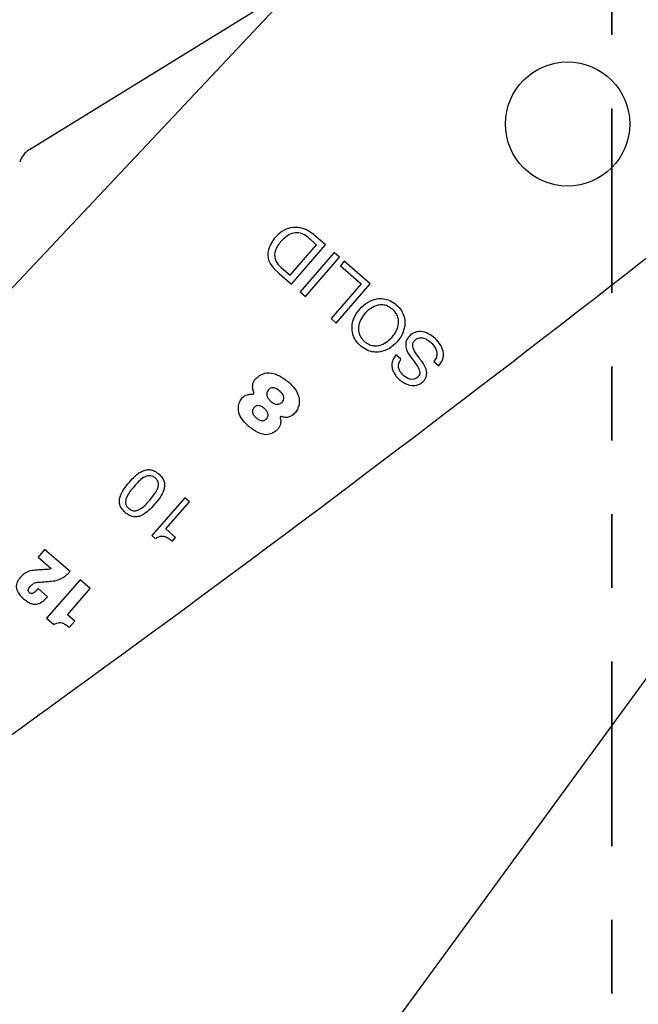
# Model space of a CAD drawing. Header units: inches. Extents: x -122 to 123, y -201 to 75.
# Tile 73 of 191: x -33.074 to -32.236, y 62.522 to 63.857. Entities that reach past the tile are written whole.
import ezdxf

# ---------------------------------------------------------------- set-up
doc = ezdxf.new("R2010")
doc.units = ezdxf.units.IN
doc.header["$MEASUREMENT"] = 0
doc.header["$PDSIZE"] = -1
doc.linetypes.add('PHANTOM', pattern=[0.5, 0.25, -0.05, 0.05, -0.05, 0.05, -0.05])
doc.layers.add('DIMENSIONS', color=171, linetype='Continuous')
doc.layers.add('SECTION_VIEWS', color=7, linetype='PHANTOM', lineweight=35)
doc.styles.add('SLDTEXTSTYLE0', font='TXT', dxfattribs={"width": 0.75})
doc.dimstyles.new('SLDDIMSTYLE0', dxfattribs={"dimtxt": 0.125, "dimasz": 0.13, "dimexe": 0, "dimexo": 0.0625, "dimgap": 0.03125, "dimtad": 0, "dimtih": 1, "dimtoh": 1, "dimdec": 4, "dimrnd": 1e-09, "dimzin": 12, "dimdsep": 46, "dimtxsty": 'SLDTEXTSTYLE0', "dimsah": 1, "dimcen": 0, "dimadec": 0, "dimazin": 3, "dimtfac": 1, "dimtdec": 4, "dimtofl": 0, "dimtmove": 0, "dimatfit": 3, "dimfxl": 1, "dimfrac": 2, "dimtolj": 1, "dimtzin": 12, "dimarcsym": 0})
doc.dimstyles.new('SLDDIMSTYLE3', dxfattribs={"dimtxt": 0.125, "dimasz": 0.13, "dimexe": 0, "dimexo": 0.0625, "dimgap": 0.03125, "dimtad": 0, "dimtih": 1, "dimtoh": 1, "dimdec": 4, "dimrnd": 1e-09, "dimzin": 12, "dimdsep": 46, "dimtxsty": 'SLDTEXTSTYLE0', "dimsah": 1, "dimcen": 0.09, "dimadec": 0, "dimazin": 3, "dimtfac": 1, "dimtdec": 4, "dimtofl": 0, "dimtmove": 0, "dimatfit": 3, "dimfxl": 1, "dimfrac": 2, "dimtolj": 1, "dimtzin": 12, "dimarcsym": 0})
doc.dimstyles.new('SLDDIMSTYLE4', dxfattribs={"dimtxt": 0.125, "dimasz": 0.13, "dimexe": 0, "dimexo": 0.0625, "dimgap": 0.03125, "dimtad": 0, "dimtih": 1, "dimtoh": 1, "dimdec": 4, "dimrnd": 1e-09, "dimzin": 4, "dimdsep": 46, "dimtxsty": 'SLDTEXTSTYLE0', "dimsah": 1, "dimcen": 0, "dimadec": 0, "dimazin": 1, "dimtfac": 1, "dimtdec": 4, "dimtofl": 0, "dimtmove": 0, "dimatfit": 3, "dimfxl": 1, "dimfrac": 2, "dimtolj": 1, "dimtzin": 12, "dimarcsym": 0})

# ---------------------------------------------------------------- blocks, each defined once
blk = doc.blocks.new('_D_4')
at = {"layer": 'Defpoints', "color": 0}
for p in [(-44.7441, 62.6287), (-4.7428, 62.2104), (-44.7441, 58.2595), (-44.7441, 58.2595)]:
    blk.add_point(p, dxfattribs=at)
at = {"layer": 'DIMENSIONS', "color": 0, "lineweight": -2}
for p, q in [((-44.7441, 62.5662), (-44.7441, 58.2595)), ((-4.7428, 62.1479), (-4.7428, 58.2595)), ((-44.6141, 58.2595), (-24.2752, 58.2595)), ((-4.8728, 58.2595), (-23.6034, 58.2595))]:
    blk.add_line(p, q, dxfattribs=at)
at = {"layer": 'DIMENSIONS', "color": 0}
for points in [[(-44.6141, 58.2811), (-44.6141, 58.2378), (-44.7441, 58.2595)], [(-4.8728, 58.2378), (-4.8728, 58.2811), (-4.7428, 58.2595)]]:
    blk.add_solid(points, dxfattribs=at)
at = {"layer": 'DIMENSIONS', "color": 0, "insert": (-23.9393, 58.322), "char_height": 0.125, "attachment_point": 2, "style": 'SLDTEXTSTYLE0'}
blk.add_mtext('\\A1;(40.0013)', dxfattribs=at)
blk = doc.blocks.new('_D_5')
at = {"layer": 'Defpoints', "color": 0}
for p in [(-30.8834, 64.7991), (-30.9967, 64.6441)]:
    blk.add_point(p, dxfattribs=at)
at = {"layer": 'DIMENSIONS', "color": 0, "lineweight": -2}
for p, q in [((-32.8073, 62.1668), (-31.0734, 64.5391)), ((-32.9373, 62.1668), (-32.8073, 62.1668))]:
    blk.add_line(p, q, dxfattribs=at)
at = {"layer": 'DIMENSIONS', "color": 0}
blk.add_solid([(-31.0559, 64.5263), (-31.0909, 64.5519), (-30.9967, 64.6441)], dxfattribs=at)
at = {"layer": 'DIMENSIONS', "color": 0, "insert": (-34.0154, 62.2293), "char_height": 0.125, "attachment_point": 1, "style": 'SLDTEXTSTYLE0'}
blk.add_mtext('\\A1;%%c.1920 [%%c4.88]', dxfattribs=at)
blk = doc.blocks.new('_D_6')
at = {"layer": 'Defpoints', "color": 0}
for p in [(-30.4972, 64.0221), (-30.5969, 63.8864)]:
    blk.add_point(p, dxfattribs=at)
at = {"layer": 'DIMENSIONS', "color": 0, "lineweight": -2}
for p, q in [((-32.8073, 60.8777), (-30.6739, 63.7816)), ((-32.9373, 60.8777), (-32.8073, 60.8777))]:
    blk.add_line(p, q, dxfattribs=at)
at = {"layer": 'DIMENSIONS', "color": 0}
blk.add_solid([(-30.6564, 63.7688), (-30.6913, 63.7945), (-30.5969, 63.8864)], dxfattribs=at)
at = {"layer": 'DIMENSIONS', "color": 0, "insert": (-34.031, 60.9402), "char_height": 0.125, "attachment_point": 1, "style": 'SLDTEXTSTYLE0'}
blk.add_mtext('\\A1;%%c.1684 [%%c4.28]', dxfattribs=at)
blk = doc.blocks.new('_D_7')
at = {"layer": 'Defpoints', "color": 0}
for p in [(-30.7089, 63.7768), (-30.8243, 63.6542)]:
    blk.add_point(p, dxfattribs=at)
at = {"layer": 'DIMENSIONS', "color": 0, "lineweight": -2}
for p, q in [((-32.8073, 61.5467), (-30.9134, 63.5595)), ((-32.9373, 61.5467), (-32.8073, 61.5467))]:
    blk.add_line(p, q, dxfattribs=at)
at = {"layer": 'DIMENSIONS', "color": 0}
blk.add_solid([(-30.8976, 63.5446), (-30.9292, 63.5743), (-30.8243, 63.6542)], dxfattribs=at)
at = {"layer": 'DIMENSIONS', "color": 0, "insert": (-34.031, 61.6092), "char_height": 0.125, "attachment_point": 1, "style": 'SLDTEXTSTYLE0'}
blk.add_mtext('\\A1;%%c.1684 [%%c4.28]', dxfattribs=at)
blk = doc.blocks.new('_D_11')
at = {"layer": 'Defpoints', "color": 0}
for p in [(-32.1739, 64.4606), (-32.3692, 64.2531)]:
    blk.add_point(p, dxfattribs=at)
at = {"layer": 'DIMENSIONS', "color": 0, "lineweight": -2}
for p, q in [((-34.3333, 62.1668), (-32.4583, 64.1585)), ((-34.4633, 62.1668), (-34.3333, 62.1668))]:
    blk.add_line(p, q, dxfattribs=at)
at = {"layer": 'DIMENSIONS', "color": 0}
blk.add_solid([(-32.4426, 64.1436), (-32.4741, 64.1733), (-32.3692, 64.2531)], dxfattribs=at)
at = {"layer": 'DIMENSIONS', "color": 0, "insert": (-35.6977, 62.2293), "char_height": 0.125, "attachment_point": 1, "style": 'SLDTEXTSTYLE0'}
blk.add_mtext('\\A1;(%%c.2850 [%%c7.24])', dxfattribs=at)

msp = doc.modelspace()

# ---------------------------------------------------------------- linework, layer by layer
at = {"color": 7, "linetype": 'Continuous', "lineweight": 25}
for p, q in [((-33.06101, 63.68078), (-32.75291, 63.87087)), ((-33.06101, 63.68078), (-32.75291, 63.87087)), ((-32.65964, 63.55139), (-32.67632, 63.56588)), ((-32.65964, 63.55139), (-32.67632, 63.56588)), ((-32.70773, 63.51032), (-32.6719, 63.55158)), ((-32.70773, 63.51032), (-32.6719, 63.55158)), ((-32.70581, 63.49822), (-32.65964, 63.55139)), ((-32.70581, 63.49822), (-32.65964, 63.55139)), ((-32.6719, 63.55158), (-32.67974, 63.55839)), ((-32.6719, 63.55158), (-32.67974, 63.55839)), ((-32.64771, 63.54103), (-32.69389, 63.48786)), ((-32.64771, 63.54103), (-32.69389, 63.48786)), ((-32.68682, 63.48172), (-32.64064, 63.53489)), ((-32.68682, 63.48172), (-32.64064, 63.53489)), ((-32.64064, 63.53489), (-32.64771, 63.54103)), ((-32.64064, 63.53489), (-32.64771, 63.54103)), ((-32.7222, 63.52309), (-32.71964, 63.52066)), ((-32.7222, 63.52309), (-32.71964, 63.52066)), ((-32.63415, 63.52924), (-32.63932, 63.52328)), ((-32.63415, 63.52924), (-32.63932, 63.52328)), ((-32.63932, 63.52328), (-32.61118, 63.49884)), ((-32.63932, 63.52328), (-32.61118, 63.49884)), ((-32.59892, 63.49865), (-32.63415, 63.52924)), ((-32.59892, 63.49865), (-32.63415, 63.52924)), ((-32.72992, 63.51995), (-32.72187, 63.51216)), ((-32.72992, 63.51995), (-32.72187, 63.51216)), ((-32.72187, 63.51216), (-32.70581, 63.49822)), ((-32.72187, 63.51216), (-32.70581, 63.49822)), ((-32.71964, 63.52066), (-32.70773, 63.51032)), ((-32.71964, 63.52066), (-32.70773, 63.51032)), ((-32.61118, 63.49884), (-32.65218, 63.45163)), ((-32.61118, 63.49884), (-32.65218, 63.45163)), ((-32.64509, 63.44548), (-32.59892, 63.49865)), ((-32.64509, 63.44548), (-32.59892, 63.49865)), ((-32.69389, 63.48786), (-32.68682, 63.48172)), ((-32.69389, 63.48786), (-32.68682, 63.48172)), ((-32.65218, 63.45163), (-32.64509, 63.44548)), ((-32.65218, 63.45163), (-32.64509, 63.44548)), ((-32.55743, 63.39666), (-32.56414, 63.40248)), ((-32.55743, 63.39666), (-32.56414, 63.40248)), ((-32.51286, 63.39323), (-32.50616, 63.38741)), ((-32.51286, 63.39323), (-32.50616, 63.38741)), ((-32.85036, 63.20869), (-32.895, 63.15729)), ((-32.85036, 63.20869), (-32.895, 63.15729)), ((-32.87618, 63.1665), (-32.84419, 63.20334)), ((-32.87618, 63.1665), (-32.84419, 63.20334)), ((-32.84419, 63.20334), (-32.85036, 63.20869)), ((-32.84419, 63.20334), (-32.85036, 63.20869)), ((-32.86284, 63.15492), (-32.87618, 63.1665)), ((-32.86284, 63.15492), (-32.87618, 63.1665)), ((-32.895, 63.15729), (-32.89028, 63.15319)), ((-32.895, 63.15729), (-32.89028, 63.15319)), ((-32.86712, 63.15), (-32.86284, 63.15492)), ((-32.86712, 63.15), (-32.86284, 63.15492)), ((-33.04027, 63.13862), (-33.04925, 63.12828)), ((-33.04027, 63.13862), (-33.04925, 63.12828)), ((-33.00584, 63.10873), (-33.04027, 63.13862)), ((-33.00584, 63.10873), (-33.04027, 63.13862)), ((-33.04925, 63.12828), (-33.03122, 63.11263)), ((-33.04925, 63.12828), (-33.03122, 63.11263)), ((-32.99222, 63.09754), (-33.03764, 63.04524)), ((-32.99222, 63.09754), (-33.03764, 63.04524)), ((-32.97848, 63.08561), (-32.99222, 63.09754)), ((-32.97848, 63.08561), (-32.99222, 63.09754)), ((-33.03631, 63.07454), (-33.04916, 63.0857)), ((-33.03631, 63.07454), (-33.04916, 63.0857)), ((-33.00941, 63.05), (-32.97848, 63.08561)), ((-33.00941, 63.05), (-32.97848, 63.08561)), ((-33.03764, 63.04524), (-33.02775, 63.03665)), ((-33.03764, 63.04524), (-33.02775, 63.03665)), ((-32.99951, 63.04141), (-33.00941, 63.05)), ((-32.99951, 63.04141), (-33.00941, 63.05)), ((-33.00695, 63.03285), (-32.99951, 63.04141)), ((-33.00695, 63.03285), (-32.99951, 63.04141))]:
    msp.add_line(p, q, dxfattribs=at)
msp.add_circle((-32.3316, 63.71548), 0.08418, dxfattribs=at)
msp.add_circle((-32.3316, 63.71548), 0.08418, dxfattribs=at)
for centre, radius, start, end in [((-49.20682, 85.23892), 27.55906, 305.202886, 308.881055), ((-49.20682, 85.23892), 27.55906, 305.202886, 308.881055), ((-33.04526, 63.65525), 0.03, 121.67398, 163.94189), ((-33.04526, 63.65525), 0.03, 121.67398, 163.94189), ((-32.70071, 63.54226), 0.03284, 89.59263, 134.2863), ((-32.70071, 63.54226), 0.03284, 89.59263, 134.28347), ((-32.70045, 63.53896), 0.03614, 48.13257, 90.05494), ((-32.70045, 63.53896), 0.03614, 48.13257, 90.05494), ((-32.69012, 63.52925), 0.04958, 132.55267, 156.87661), ((-32.69012, 63.52925), 0.04958, 132.5508, 156.87661), ((-32.6917, 63.53347), 0.03618, 112.12923, 140.70062), ((-32.6917, 63.53347), 0.03618, 112.12923, 140.70062), ((-32.69876, 63.54773), 0.02034, 54.26264, 108.86056), ((-32.69876, 63.54773), 0.02034, 54.26264, 108.86056), ((-32.72935, 63.50521), 0.07273, 46.98188, 54.26264), ((-32.72935, 63.50521), 0.07273, 46.98188, 54.26264), ((-32.71191, 63.53855), 0.02589, 156.87661, 225.9203), ((-32.71191, 63.53855), 0.02589, 156.87661, 225.9203), ((-32.69031, 63.52931), 0.03996, 137.35202, 158.41271), ((-32.69031, 63.52931), 0.03996, 137.35202, 158.41271), ((-32.70912, 63.53751), 0.01946, 160.4754, 227.77803), ((-32.70912, 63.53751), 0.01946, 160.4754, 227.77803), ((-32.75835, 63.35079), 0.00165, 264.78677, 22.61941), ((-32.75835, 63.35079), 0.00165, 264.78677, 22.61941), ((-32.71992, 63.31742), 0.00138, 70.16774, 207.84033), ((-32.71992, 63.31742), 0.00138, 70.16774, 207.84033)]:
    msp.add_arc(centre, radius, start, end, dxfattribs=at)
for points, knots in [([(-32.61207, 63.41458), (-32.60928, 63.41249), (-32.60401, 63.40852), (-32.59465, 63.40589), (-32.58401, 63.40614), (-32.57248, 63.4107), (-32.5619, 63.41986), (-32.55431, 63.43162), (-32.55141, 63.44368), (-32.55264, 63.45427), (-32.55663, 63.46307), (-32.56341, 63.4706), (-32.57182, 63.47626), (-32.58109, 63.47898), (-32.59175, 63.47871), (-32.60327, 63.47415), (-32.61385, 63.46498), (-32.62144, 63.45322), (-32.62435, 63.44117), (-32.62311, 63.4306), (-32.61919, 63.42171), (-32.61453, 63.41704), (-32.61207, 63.41458)], [0, 0, 0, 0, 0.0463655, 0.0878956, 0.1275474, 0.1874036, 0.2499932, 0.3126179, 0.3724875, 0.4121412, 0.4536714, 0.5000368, 0.5463978, 0.5879177, 0.6275606, 0.6874203, 0.7500436, 0.8126318, 0.8724781, 0.912119, 0.953639, 1, 1, 1, 1]), ([(-32.61207, 63.41458), (-32.60928, 63.41249), (-32.60401, 63.40852), (-32.59465, 63.40589), (-32.58401, 63.40614), (-32.57248, 63.4107), (-32.5619, 63.41986), (-32.55431, 63.43162), (-32.55141, 63.44368), (-32.55264, 63.45427), (-32.55663, 63.46307), (-32.56341, 63.4706), (-32.57182, 63.47626), (-32.58109, 63.47898), (-32.59175, 63.47871), (-32.60327, 63.47415), (-32.61385, 63.46498), (-32.62144, 63.45322), (-32.62435, 63.44117), (-32.62311, 63.4306), (-32.61919, 63.42171), (-32.61453, 63.41704), (-32.61207, 63.41458)], [0, 0, 0, 0, 0.0463655, 0.0878956, 0.1275474, 0.1874036, 0.2499932, 0.3126179, 0.3724875, 0.4121412, 0.4536714, 0.5000368, 0.5463978, 0.5879177, 0.6275606, 0.6874203, 0.7500436, 0.8126318, 0.8724781, 0.912119, 0.953639, 1, 1, 1, 1]), ([(-32.56887, 63.46432), (-32.56701, 63.46244), (-32.56351, 63.4589), (-32.56085, 63.45203), (-32.56046, 63.44396), (-32.56323, 63.43496), (-32.56916, 63.42617), (-32.57704, 63.41907), (-32.58554, 63.41507), (-32.59361, 63.41431), (-32.60072, 63.41605), (-32.60712, 63.42027), (-32.6122, 63.42602), (-32.61492, 63.43281), (-32.6153, 63.4409), (-32.61253, 63.44989), (-32.6066, 63.45868), (-32.59873, 63.46579), (-32.59021, 63.46979), (-32.58216, 63.47053), (-32.57499, 63.46887), (-32.57099, 63.4659), (-32.56887, 63.46432)], [0, 0, 0, 0, 0.0463055, 0.0873422, 0.126883, 0.1874353, 0.2500455, 0.3126107, 0.3731431, 0.4126796, 0.4537155, 0.5000211, 0.5462992, 0.5873282, 0.6268686, 0.6874089, 0.7499756, 0.8125873, 0.8731475, 0.9126921, 0.9537219, 1, 1, 1, 1]), ([(-32.56887, 63.46432), (-32.56701, 63.46244), (-32.56351, 63.4589), (-32.56085, 63.45203), (-32.56046, 63.44396), (-32.56323, 63.43496), (-32.56916, 63.42617), (-32.57704, 63.41907), (-32.58554, 63.41507), (-32.59361, 63.41431), (-32.60072, 63.41605), (-32.60712, 63.42027), (-32.6122, 63.42602), (-32.61492, 63.43281), (-32.6153, 63.4409), (-32.61253, 63.44989), (-32.6066, 63.45868), (-32.59873, 63.46579), (-32.59021, 63.46979), (-32.58216, 63.47053), (-32.57499, 63.46887), (-32.57099, 63.4659), (-32.56887, 63.46432)], [0, 0, 0, 0, 0.0463055, 0.0873422, 0.126883, 0.1874353, 0.2500455, 0.3126107, 0.3731431, 0.4126796, 0.4537155, 0.5000211, 0.5462992, 0.5873282, 0.6268686, 0.6874089, 0.7499756, 0.8125873, 0.8731475, 0.9126921, 0.9537219, 1, 1, 1, 1]), ([(-32.50616, 63.38741), (-32.50479, 63.38919), (-32.50219, 63.39257), (-32.49943, 63.40017), (-32.50013, 63.4103), (-32.5064, 63.42053), (-32.51511, 63.42843), (-32.52516, 63.43355), (-32.53436, 63.43447), (-32.54118, 63.43206), (-32.54559, 63.42862), (-32.54888, 63.42437), (-32.55175, 63.41757), (-32.54991, 63.40733), (-32.5452, 63.40078), (-32.54274, 63.39734)], [0, 0, 0, 0, 0.0586761, 0.1109397, 0.2084395, 0.3123094, 0.4173908, 0.5130442, 0.6038339, 0.6495978, 0.6992884, 0.7479523, 0.78905, 0.8894523, 1, 1, 1, 1]), ([(-32.50616, 63.38741), (-32.50479, 63.38919), (-32.50219, 63.39257), (-32.49943, 63.40017), (-32.50013, 63.4103), (-32.5064, 63.42053), (-32.51511, 63.42843), (-32.52516, 63.43355), (-32.53436, 63.43447), (-32.54118, 63.43206), (-32.54559, 63.42862), (-32.54888, 63.42437), (-32.55175, 63.41757), (-32.54991, 63.40733), (-32.5452, 63.40078), (-32.54274, 63.39734)], [0, 0, 0, 0, 0.0586761, 0.1109397, 0.2084395, 0.3123094, 0.4173908, 0.5130442, 0.6038339, 0.6495978, 0.6992884, 0.7479523, 0.78905, 0.8894523, 1, 1, 1, 1]), ([(-32.5312, 63.39634), (-32.53403, 63.39996), (-32.53781, 63.40479), (-32.54106, 63.41154), (-32.54179, 63.41557), (-32.54088, 63.41933), (-32.53862, 63.42228), (-32.53574, 63.42457), (-32.53192, 63.42591), (-32.52735, 63.42559), (-32.52068, 63.42267), (-32.51461, 63.41761), (-32.51013, 63.41092), (-32.50839, 63.40499), (-32.50903, 63.39856), (-32.51154, 63.39507), (-32.51286, 63.39323)], [0, 0, 0, 0, 0.1651208, 0.2200946, 0.2688053, 0.3092671, 0.3554593, 0.400416, 0.4402705, 0.4984822, 0.5603391, 0.7003826, 0.7762898, 0.8478709, 0.9192667, 1, 1, 1, 1]), ([(-32.5312, 63.39634), (-32.53403, 63.39996), (-32.53781, 63.40479), (-32.54106, 63.41154), (-32.54179, 63.41557), (-32.54088, 63.41933), (-32.53862, 63.42228), (-32.53574, 63.42457), (-32.53192, 63.42591), (-32.52735, 63.42559), (-32.52068, 63.42267), (-32.51461, 63.41761), (-32.51013, 63.41092), (-32.50839, 63.40499), (-32.50903, 63.39856), (-32.51154, 63.39507), (-32.51286, 63.39323)], [0, 0, 0, 0, 0.1651208, 0.2200946, 0.2688053, 0.3092671, 0.3554593, 0.400416, 0.4402705, 0.4984822, 0.5603391, 0.7003826, 0.7762898, 0.8478709, 0.9192667, 1, 1, 1, 1]), ([(-32.56414, 63.40248), (-32.56566, 63.4003), (-32.56852, 63.39622), (-32.57009, 63.38906), (-32.56916, 63.38222), (-32.5649, 63.37366), (-32.55622, 63.36526), (-32.54512, 63.3604), (-32.53599, 63.36084), (-32.52965, 63.36384), (-32.52489, 63.36868), (-32.52135, 63.3763), (-32.52398, 63.38668), (-32.52869, 63.39298), (-32.5312, 63.39634)], [0, 0, 0, 0, 0.0741122, 0.1385079, 0.2000934, 0.2643605, 0.4032989, 0.5306457, 0.5912908, 0.6541435, 0.7225298, 0.7784945, 0.882102, 1, 1, 1, 1]), ([(-32.56414, 63.40248), (-32.56566, 63.4003), (-32.56852, 63.39622), (-32.57009, 63.38906), (-32.56916, 63.38222), (-32.5649, 63.37366), (-32.55622, 63.36526), (-32.54512, 63.3604), (-32.53599, 63.36084), (-32.52965, 63.36384), (-32.52489, 63.36868), (-32.52135, 63.3763), (-32.52398, 63.38668), (-32.52869, 63.39298), (-32.5312, 63.39634)], [0, 0, 0, 0, 0.0741122, 0.1385079, 0.2000934, 0.2643605, 0.4032989, 0.5306457, 0.5912908, 0.6541435, 0.7225298, 0.7784945, 0.882102, 1, 1, 1, 1]), ([(-32.54274, 63.39734), (-32.53989, 63.39372), (-32.53611, 63.38891), (-32.53261, 63.38238), (-32.53166, 63.3786), (-32.5323, 63.37507), (-32.53436, 63.37237), (-32.53694, 63.37028), (-32.54034, 63.36894), (-32.54445, 63.36901), (-32.55052, 63.37142), (-32.55588, 63.37584), (-32.55974, 63.38158), (-32.56101, 63.38656), (-32.56031, 63.39188), (-32.55844, 63.39499), (-32.55743, 63.39666)], [0, 0, 0, 0, 0.1829476, 0.24267, 0.2940024, 0.3348697, 0.3807285, 0.4259238, 0.4659463, 0.5236188, 0.5845309, 0.7231184, 0.7925197, 0.8568348, 0.923151, 1, 1, 1, 1]), ([(-32.54274, 63.39734), (-32.53989, 63.39372), (-32.53611, 63.38891), (-32.53261, 63.38238), (-32.53166, 63.3786), (-32.5323, 63.37507), (-32.53436, 63.37237), (-32.53694, 63.37028), (-32.54034, 63.36894), (-32.54445, 63.36901), (-32.55052, 63.37142), (-32.55588, 63.37584), (-32.55974, 63.38158), (-32.56101, 63.38656), (-32.56031, 63.39188), (-32.55844, 63.39499), (-32.55743, 63.39666)], [0, 0, 0, 0, 0.1829476, 0.24267, 0.2940024, 0.3348697, 0.3807285, 0.4259238, 0.4659463, 0.5236188, 0.5845309, 0.7231184, 0.7925197, 0.8568348, 0.923151, 1, 1, 1, 1]), ([(-32.75682, 63.35142), (-32.75737, 63.35319), (-32.75846, 63.35674), (-32.75849, 63.362), (-32.75694, 63.36702), (-32.75307, 63.37151), (-32.74734, 63.37559), (-32.73753, 63.37934), (-32.72404, 63.37563), (-32.70948, 63.36606), (-32.69784, 63.35389), (-32.69459, 63.33999), (-32.696, 63.33085), (-32.70004, 63.32438), (-32.70428, 63.32044), (-32.7091, 63.31786), (-32.71435, 63.31728), (-32.71779, 63.31825), (-32.71945, 63.31872)], [0, 0, 0, 0, 0.0402662, 0.0807273, 0.112694, 0.152754, 0.2074437, 0.2655739, 0.3755862, 0.4930168, 0.6496683, 0.7247599, 0.7974088, 0.8448839, 0.8886515, 0.9223548, 0.9625848, 1, 1, 1, 1]), ([(-32.75682, 63.35142), (-32.75737, 63.35319), (-32.75846, 63.35674), (-32.75849, 63.362), (-32.75694, 63.36702), (-32.75307, 63.37151), (-32.74734, 63.37559), (-32.73753, 63.37934), (-32.72404, 63.37563), (-32.70948, 63.36606), (-32.69784, 63.35389), (-32.69459, 63.33999), (-32.696, 63.33085), (-32.70004, 63.32438), (-32.70428, 63.32044), (-32.7091, 63.31786), (-32.71435, 63.31728), (-32.71779, 63.31825), (-32.71945, 63.31872)], [0, 0, 0, 0, 0.0402662, 0.0807273, 0.112694, 0.152754, 0.2074437, 0.2655739, 0.3755862, 0.4930168, 0.6496683, 0.7247599, 0.7974088, 0.8448839, 0.8886515, 0.9223548, 0.9625848, 1, 1, 1, 1]), ([(-32.72114, 63.31677), (-32.72079, 63.31538), (-32.72006, 63.31243), (-32.72064, 63.30811), (-32.72217, 63.30387), (-32.72572, 63.30006), (-32.73087, 63.29646), (-32.7398, 63.29284), (-32.75166, 63.29672), (-32.76279, 63.30386), (-32.77123, 63.31272), (-32.77704, 63.32173), (-32.77814, 63.33091), (-32.77646, 63.33844), (-32.77305, 63.34419), (-32.76837, 63.34749), (-32.76345, 63.34913), (-32.76013, 63.34914), (-32.7585, 63.34915)], [0, 0, 0, 0, 0.0355139, 0.0755262, 0.1066737, 0.1465141, 0.2029224, 0.2637374, 0.3791866, 0.4925959, 0.5951253, 0.6827047, 0.7547693, 0.819423, 0.8726969, 0.9174452, 0.9594866, 1, 1, 1, 1]), ([(-32.72114, 63.31677), (-32.72079, 63.31538), (-32.72006, 63.31243), (-32.72064, 63.30811), (-32.72217, 63.30387), (-32.72572, 63.30006), (-32.73087, 63.29646), (-32.7398, 63.29284), (-32.75166, 63.29672), (-32.76279, 63.30386), (-32.77123, 63.31272), (-32.77704, 63.32173), (-32.77814, 63.33091), (-32.77646, 63.33844), (-32.77305, 63.34419), (-32.76837, 63.34749), (-32.76345, 63.34913), (-32.76013, 63.34914), (-32.7585, 63.34915)], [0, 0, 0, 0, 0.0355139, 0.0755262, 0.1066737, 0.1465141, 0.2029224, 0.2637374, 0.3791866, 0.4925959, 0.5951253, 0.6827047, 0.7547693, 0.819423, 0.8726969, 0.9174452, 0.9594866, 1, 1, 1, 1]), ([(-32.7217, 63.35344), (-32.71966, 63.35139), (-32.71666, 63.34839), (-32.71586, 63.34339), (-32.71668, 63.3407), (-32.71818, 63.33854), (-32.72038, 63.33658), (-32.72326, 63.33537), (-32.72667, 63.33532), (-32.73042, 63.33677), (-32.73413, 63.3395), (-32.73734, 63.34279), (-32.73917, 63.34634), (-32.73946, 63.34966), (-32.73863, 63.35257), (-32.73702, 63.35495), (-32.73511, 63.35671), (-32.73253, 63.35788), (-32.72745, 63.35772), (-32.72403, 63.35517), (-32.7217, 63.35344)], [0, 0, 0, 0, 0.1210946, 0.17767789, 0.20711263, 0.24018068, 0.2900797, 0.33218989, 0.37188272, 0.43400925, 0.50157019, 0.56975234, 0.63063177, 0.6693568, 0.7104366, 0.75861476, 0.79170028, 0.82127422, 0.87854815, 1, 1, 1, 1]), ([(-32.7217, 63.35344), (-32.71966, 63.35139), (-32.71666, 63.34839), (-32.71586, 63.34339), (-32.71668, 63.3407), (-32.71818, 63.33854), (-32.72038, 63.33658), (-32.72326, 63.33537), (-32.72667, 63.33532), (-32.73042, 63.33677), (-32.73413, 63.3395), (-32.73734, 63.34279), (-32.73917, 63.34634), (-32.73946, 63.34966), (-32.73863, 63.35257), (-32.73702, 63.35495), (-32.73511, 63.35671), (-32.73253, 63.35788), (-32.72745, 63.35772), (-32.72403, 63.35517), (-32.7217, 63.35344)], [0, 0, 0, 0, 0.1210946, 0.17767789, 0.20711263, 0.24018068, 0.2900797, 0.33218989, 0.37188272, 0.43400925, 0.50157019, 0.56975234, 0.63063177, 0.6693568, 0.7104366, 0.75861476, 0.79170028, 0.82127422, 0.87854815, 1, 1, 1, 1]), ([(-32.7423, 63.32956), (-32.74134, 63.32864), (-32.73947, 63.32683), (-32.73758, 63.32348), (-32.73725, 63.32029), (-32.73809, 63.31787), (-32.73946, 63.31593), (-32.74141, 63.31415), (-32.74395, 63.31309), (-32.74693, 63.31308), (-32.7502, 63.31444), (-32.75345, 63.31693), (-32.75641, 63.3198), (-32.75825, 63.32267), (-32.75881, 63.32519), (-32.75867, 63.32717), (-32.75787, 63.32921), (-32.75654, 63.33107), (-32.75491, 63.3326), (-32.75251, 63.33376), (-32.74915, 63.33372), (-32.7455, 63.3321), (-32.74338, 63.33042), (-32.7423, 63.32956)], [0, 0, 0, 0, 0.06245523, 0.12165293, 0.17736683, 0.20686447, 0.24004889, 0.28862392, 0.32886057, 0.36646716, 0.42580497, 0.49132204, 0.55799359, 0.61924838, 0.64828272, 0.67799692, 0.71091731, 0.74993664, 0.784652, 0.81519875, 0.87310589, 0.93524754, 1, 1, 1, 1]), ([(-32.7423, 63.32956), (-32.74134, 63.32864), (-32.73947, 63.32683), (-32.73758, 63.32348), (-32.73725, 63.32029), (-32.73809, 63.31787), (-32.73946, 63.31593), (-32.74141, 63.31415), (-32.74395, 63.31309), (-32.74693, 63.31308), (-32.7502, 63.31444), (-32.75345, 63.31693), (-32.75641, 63.3198), (-32.75825, 63.32267), (-32.75881, 63.32519), (-32.75867, 63.32717), (-32.75787, 63.32921), (-32.75654, 63.33107), (-32.75491, 63.3326), (-32.75251, 63.33376), (-32.74915, 63.33372), (-32.7455, 63.3321), (-32.74338, 63.33042), (-32.7423, 63.32956)], [0, 0, 0, 0, 0.06245523, 0.12165293, 0.17736683, 0.20686447, 0.24004889, 0.28862392, 0.32886057, 0.36646716, 0.42580497, 0.49132204, 0.55799359, 0.61924838, 0.64828272, 0.67799692, 0.71091731, 0.74993664, 0.784652, 0.81519875, 0.87310589, 0.93524754, 1, 1, 1, 1]), ([(-32.93108, 63.18862), (-32.92919, 63.18716), (-32.92571, 63.18447), (-32.91966, 63.1826), (-32.91396, 63.18278), (-32.90307, 63.18663), (-32.89113, 63.1998), (-32.87976, 63.21349), (-32.8775, 63.22477), (-32.87811, 63.23045), (-32.88085, 63.23612), (-32.88553, 63.24108), (-32.89109, 63.24502), (-32.8971, 63.24694), (-32.90281, 63.24674), (-32.91366, 63.24293), (-32.92561, 63.22975), (-32.93699, 63.21608), (-32.93927, 63.20476), (-32.93865, 63.19909), (-32.93595, 63.19336), (-32.9328, 63.1903), (-32.93108, 63.18862)], [0, 0, 0, 0, 0.03785242, 0.06940235, 0.09827598, 0.12716469, 0.25026147, 0.37286439, 0.40171768, 0.43057696, 0.46212371, 0.499976, 0.53784876, 0.56940436, 0.59826457, 0.62711549, 0.74971452, 0.87280743, 0.90169377, 0.93056833, 0.9621271, 1, 1, 1, 1]), ([(-32.93108, 63.18862), (-32.92919, 63.18716), (-32.92571, 63.18447), (-32.91966, 63.1826), (-32.91396, 63.18278), (-32.90307, 63.18663), (-32.89113, 63.1998), (-32.87976, 63.21349), (-32.8775, 63.22477), (-32.87811, 63.23045), (-32.88085, 63.23612), (-32.88553, 63.24108), (-32.89109, 63.24502), (-32.8971, 63.24694), (-32.90281, 63.24674), (-32.91366, 63.24293), (-32.92561, 63.22975), (-32.93699, 63.21608), (-32.93927, 63.20476), (-32.93865, 63.19909), (-32.93595, 63.19336), (-32.9328, 63.1903), (-32.93108, 63.18862)], [0, 0, 0, 0, 0.03785242, 0.06940235, 0.09827598, 0.12716469, 0.25026147, 0.37286439, 0.40171768, 0.43057696, 0.46212371, 0.499976, 0.53784876, 0.56940436, 0.59826457, 0.62711549, 0.74971452, 0.87280743, 0.90169377, 0.93056833, 0.9621271, 1, 1, 1, 1]), ([(-32.89041, 63.23546), (-32.8893, 63.23434), (-32.88724, 63.23224), (-32.88595, 63.22804), (-32.88621, 63.22389), (-32.88905, 63.21564), (-32.89781, 63.20555), (-32.90658, 63.19546), (-32.91431, 63.19153), (-32.9184, 63.19068), (-32.92269, 63.19142), (-32.9265, 63.1939), (-32.92949, 63.19732), (-32.93083, 63.20147), (-32.93056, 63.20563), (-32.92774, 63.21384), (-32.91898, 63.22394), (-32.91022, 63.23403), (-32.90245, 63.23799), (-32.89838, 63.23884), (-32.89404, 63.23814), (-32.89167, 63.23639), (-32.89041, 63.23546)], [0, 0, 0, 0, 0.0337182, 0.0630039, 0.0920181, 0.1227779, 0.2503849, 0.3773035, 0.4080107, 0.4370019, 0.4662821, 0.5, 0.5337179, 0.5629981, 0.5919893, 0.6226965, 0.7496151, 0.8772221, 0.9079819, 0.9369961, 0.9662818, 1, 1, 1, 1]), ([(-32.89041, 63.23546), (-32.8893, 63.23434), (-32.88724, 63.23224), (-32.88595, 63.22804), (-32.88621, 63.22389), (-32.88905, 63.21564), (-32.89781, 63.20555), (-32.90658, 63.19546), (-32.91431, 63.19153), (-32.9184, 63.19068), (-32.92269, 63.19142), (-32.9265, 63.1939), (-32.92949, 63.19732), (-32.93083, 63.20147), (-32.93056, 63.20563), (-32.92774, 63.21384), (-32.91898, 63.22394), (-32.91022, 63.23403), (-32.90245, 63.23799), (-32.89838, 63.23884), (-32.89404, 63.23814), (-32.89167, 63.23639), (-32.89041, 63.23546)], [0, 0, 0, 0, 0.0337182, 0.0630039, 0.0920181, 0.1227779, 0.2503849, 0.3773035, 0.4080107, 0.4370019, 0.4662821, 0.5, 0.5337179, 0.5629981, 0.5919893, 0.6226965, 0.7496151, 0.8772221, 0.9079819, 0.9369961, 0.9662818, 1, 1, 1, 1]), ([(-32.89028, 63.15319), (-32.88883, 63.1542), (-32.88612, 63.15609), (-32.88131, 63.15694), (-32.87446, 63.15575), (-32.87019, 63.15241), (-32.86712, 63.15)], [0, 0, 0, 0, 0.2043957, 0.3814621, 0.5542712, 1, 1, 1, 1]), ([(-32.89028, 63.15319), (-32.88883, 63.1542), (-32.88612, 63.15609), (-32.88131, 63.15694), (-32.87446, 63.15575), (-32.87019, 63.15241), (-32.86712, 63.15)], [0, 0, 0, 0, 0.2043957, 0.3814621, 0.5542712, 1, 1, 1, 1]), ([(-33.05333, 63.11045), (-33.05601, 63.11012), (-33.06147, 63.10944), (-33.06833, 63.10568), (-33.07364, 63.10049), (-33.07777, 63.09483), (-33.07951, 63.08728), (-33.07624, 63.07877), (-33.07018, 63.07261), (-33.06416, 63.0679), (-33.0594, 63.06538), (-33.05491, 63.06413), (-33.05207, 63.06439), (-33.05072, 63.06451)], [0, 0, 0, 0, 0.10521622, 0.21445245, 0.29904344, 0.39563505, 0.48592189, 0.58969484, 0.73702525, 0.82043506, 0.88911691, 0.94731576, 1, 1, 1, 1]), ([(-33.05333, 63.11045), (-33.05601, 63.11012), (-33.06147, 63.10944), (-33.06833, 63.10568), (-33.07364, 63.10049), (-33.07777, 63.09483), (-33.07951, 63.08728), (-33.07624, 63.07877), (-33.07018, 63.07261), (-33.06416, 63.0679), (-33.0594, 63.06538), (-33.05491, 63.06413), (-33.05207, 63.06439), (-33.05072, 63.06451)], [0, 0, 0, 0, 0.10521622, 0.21445245, 0.29904344, 0.39563505, 0.48592189, 0.58969484, 0.73702525, 0.82043506, 0.88911691, 0.94731576, 1, 1, 1, 1]), ([(-33.03834, 63.1113), (-33.04114, 63.11114), (-33.04613, 63.11085), (-33.05113, 63.11057), (-33.05333, 63.11045)], [0, 0, 0, 0, 0.55988505, 1, 1, 1, 1]), ([(-33.03834, 63.1113), (-33.04114, 63.11114), (-33.04613, 63.11085), (-33.05113, 63.11057), (-33.05333, 63.11045)], [0, 0, 0, 0, 0.55988505, 1, 1, 1, 1]), ([(-33.03122, 63.11263), (-33.03251, 63.1122), (-33.03482, 63.11142), (-33.03726, 63.11133), (-33.03834, 63.1113)], [0, 0, 0, 0, 0.5544125, 1, 1, 1, 1]), ([(-33.03122, 63.11263), (-33.03251, 63.1122), (-33.03482, 63.11142), (-33.03726, 63.11133), (-33.03834, 63.1113)], [0, 0, 0, 0, 0.5544125, 1, 1, 1, 1]), ([(-33.03105, 63.0955), (-33.02812, 63.09592), (-33.02254, 63.09672), (-33.01356, 63.10093), (-33.00876, 63.10578), (-33.00584, 63.10873)], [0, 0, 0, 0, 0.3032528, 0.5776785, 1, 1, 1, 1]), ([(-33.03105, 63.0955), (-33.02812, 63.09592), (-33.02254, 63.09672), (-33.01356, 63.10093), (-33.00876, 63.10578), (-33.00584, 63.10873)], [0, 0, 0, 0, 0.3032528, 0.5776785, 1, 1, 1, 1]), ([(-33.04916, 63.0857), (-33.04952, 63.08528), (-33.05004, 63.08469), (-33.05062, 63.08401), (-33.05088, 63.08372), (-33.051, 63.08358), (-33.05105, 63.08353), (-33.05107, 63.0835), (-33.05108, 63.08349), (-33.05108, 63.08349), (-33.05108, 63.08348), (-33.05108, 63.08348), (-33.05191, 63.08254), (-33.0534, 63.08098), (-33.05552, 63.07944), (-33.05714, 63.07881), (-33.0583, 63.07868), (-33.05972, 63.07894), (-33.06124, 63.07996), (-33.06234, 63.0815), (-33.06252, 63.08303), (-33.06229, 63.08432), (-33.06108, 63.08705), (-33.05832, 63.09036), (-33.05365, 63.09362), (-33.05013, 63.09397), (-33.0483, 63.09416)], [0, 0, 0, 0, 0.0436769, 0.0628824, 0.071329, 0.0750445, 0.0766792, 0.0773984, 0.0777148, 0.0778541, 0.0779153, 0.0779423, 0.0779635, 0.1778269, 0.2490663, 0.2849485, 0.3147825, 0.3413429, 0.398614, 0.4560864, 0.4854233, 0.5188739, 0.5593265, 0.7221607, 0.856202, 1, 1, 1, 1]), ([(-33.04916, 63.0857), (-33.04952, 63.08528), (-33.05004, 63.08469), (-33.05062, 63.08401), (-33.05088, 63.08372), (-33.051, 63.08358), (-33.05105, 63.08353), (-33.05107, 63.0835), (-33.05108, 63.08349), (-33.05108, 63.08349), (-33.05108, 63.08348), (-33.05108, 63.08348), (-33.05191, 63.08254), (-33.0534, 63.08098), (-33.05552, 63.07944), (-33.05714, 63.07881), (-33.0583, 63.07868), (-33.05972, 63.07894), (-33.06124, 63.07996), (-33.06234, 63.0815), (-33.06252, 63.08303), (-33.06229, 63.08432), (-33.06108, 63.08705), (-33.05832, 63.09036), (-33.05365, 63.09362), (-33.05013, 63.09397), (-33.0483, 63.09416)], [0, 0, 0, 0, 0.0436769, 0.0628824, 0.071329, 0.0750445, 0.0766792, 0.0773984, 0.0777148, 0.0778541, 0.0779153, 0.0779423, 0.0779635, 0.1778269, 0.2490663, 0.2849485, 0.3147825, 0.3413429, 0.398614, 0.4560864, 0.4854233, 0.5188739, 0.5593265, 0.7221607, 0.856202, 1, 1, 1, 1]), ([(-33.0483, 63.09416), (-33.04508, 63.09441), (-33.03933, 63.09486), (-33.03358, 63.0953), (-33.03105, 63.0955)], [0, 0, 0, 0, 0.5599148, 1, 1, 1, 1]), ([(-33.0483, 63.09416), (-33.04508, 63.09441), (-33.03933, 63.09486), (-33.03358, 63.0953), (-33.03105, 63.0955)], [0, 0, 0, 0, 0.5599148, 1, 1, 1, 1]), ([(-33.05072, 63.06451), (-33.04929, 63.06491), (-33.0463, 63.06574), (-33.04134, 63.06918), (-33.03828, 63.07244), (-33.03631, 63.07454)], [0, 0, 0, 0, 0.24939689, 0.5164971, 1, 1, 1, 1]), ([(-33.05072, 63.06451), (-33.04929, 63.06491), (-33.0463, 63.06574), (-33.04134, 63.06918), (-33.03828, 63.07244), (-33.03631, 63.07454)], [0, 0, 0, 0, 0.24939689, 0.5164971, 1, 1, 1, 1]), ([(-33.02775, 63.03665), (-33.02649, 63.03741), (-33.02417, 63.03881), (-33.02027, 63.0397), (-33.01611, 63.03906), (-33.01159, 63.03665), (-33.00862, 63.03422), (-33.00695, 63.03285)], [0, 0, 0, 0, 0.1888152, 0.3484198, 0.504941, 0.72117, 1, 1, 1, 1]), ([(-33.02775, 63.03665), (-33.02649, 63.03741), (-33.02417, 63.03881), (-33.02027, 63.0397), (-33.01611, 63.03906), (-33.01159, 63.03665), (-33.00862, 63.03422), (-33.00695, 63.03285)], [0, 0, 0, 0, 0.1888152, 0.3484198, 0.504941, 0.72117, 1, 1, 1, 1])]:
    msp.add_open_spline(points, degree=3, knots=knots, dxfattribs=at)
at = {"layer": 'SECTION_VIEWS'}
msp.add_line((-32.27157, 71.98642), (-32.27157, 58.47868), dxfattribs=at)

# ---------------------------------------------------------------- dimensions: what is measured, and where the dimension line sits
at = {"layer": 'DIMENSIONS'}
for p1, p2, dimstyle, picture, middle in [((-30.88341, 64.79908), (-30.99669, 64.64409), 'SLDDIMSTYLE4', '_D_5', (-33.49197, 62.16683)), ((-30.497208, 64.022064), (-30.596884, 63.886389), 'SLDDIMSTYLE0', '_D_6', (-33.499784, 60.877685)), ((-30.70892, 63.77678), (-30.82429, 63.65417), 'SLDDIMSTYLE0', '_D_7', (-33.49978, 61.54668))]:
    dim = msp.add_diameter_dim_2p(p1=p1, p2=p2, dimstyle=dimstyle, dxfattribs=at)
    dim.commit()
    dim.dimension.update_dxf_attribs({"geometry": picture, "text_midpoint": middle, "dimtype": 163})
dim = msp.add_diameter_dim_2p(p1=(-32.1739, 64.46059), p2=(-32.36923, 64.25311), text='(<>)', dimstyle='SLDDIMSTYLE4', dxfattribs=at)
dim.commit()
dim.dimension.update_dxf_attribs({"geometry": '_D_11', "text_midpoint": (-35.09613, 62.16683), "dimtype": 163})
dim = msp.add_linear_dim(base=(-44.74409, 58.25945), p1=(-4.74283, 62.21037), p2=(-44.74409, 62.62869), text='(<>)', dimstyle='SLDDIMSTYLE3', dxfattribs=at)
dim.commit()
dim.dimension.update_dxf_attribs({"geometry": '_D_4', "text_midpoint": (-23.93931, 58.25945), "dimtype": 160})

doc.saveas('drawing.dxf')
